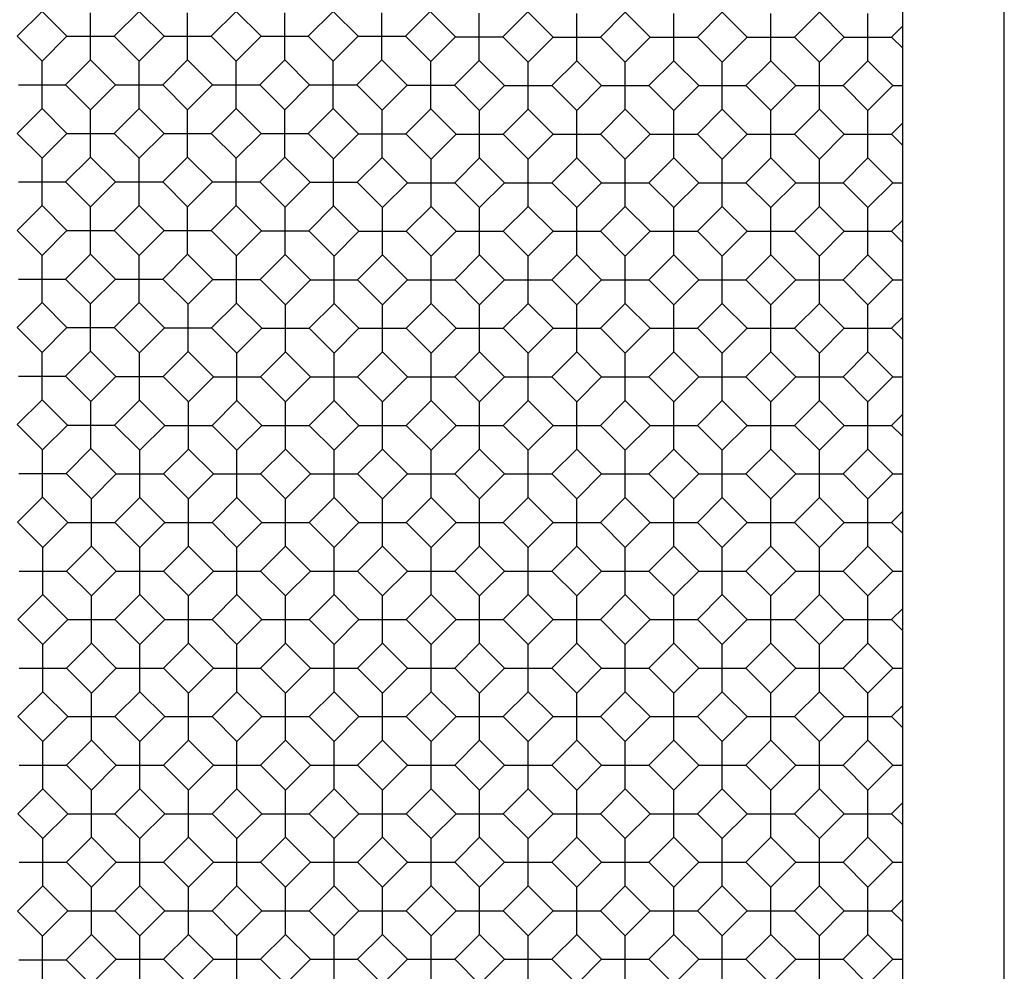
# Model space of a CAD drawing. Header units: inches. Extents: x 0 to 18.3, y 0 to 14.2.
# Tile 11 of 13: x 9.4 to 13, y 7.1 to 10.6. Entities that reach past the tile are written whole.
import ezdxf

# ---------------------------------------------------------------- set-up
doc = ezdxf.new("R2010")
doc.units = ezdxf.units.IN
doc.header["$LTSCALE"] = 1.008333
doc.header["$MEASUREMENT"] = 0
doc.layers.get('0').update_dxf_attribs({"linetype": 'CONTINUOUS'})

msp = doc.modelspace()

# ---------------------------------------------------------------- linework, layer by layer
at = {"color": 7, "linetype": 'Continuous'}
for p, q in [((13.0466, 3.7238), (13.0466, 12.3438)), ((12.6716, 4.0988), (12.6716, 11.9688)), ((9.4928, 10.6382), (9.4008, 10.5462)), ((9.4928, 10.6382), (9.5848, 10.5462)), ((9.6721, 10.4589), (9.6721, 10.6334)), ((9.8513, 10.6382), (9.7593, 10.5462)), ((9.8513, 10.6382), (9.9433, 10.5462)), ((10.0306, 10.4589), (10.0306, 10.6334)), ((10.2098, 10.6382), (10.1178, 10.5462)), ((10.2098, 10.6382), (10.3018, 10.5462)), ((10.3891, 10.4589), (10.3891, 10.6334)), ((10.5683, 10.6382), (10.4763, 10.5462)), ((10.5683, 10.6382), (10.6603, 10.5462)), ((10.7476, 10.4589), (10.7476, 10.6334)), ((10.9268, 10.6382), (10.8348, 10.5462)), ((10.9268, 10.6382), (11.0203, 10.5447)), ((11.1076, 10.4575), (11.1076, 10.632)), ((11.1948, 10.5447), (11.2868, 10.6367)), ((11.2868, 10.6367), (11.3802, 10.5433)), ((11.4675, 10.4561), (11.4675, 10.6306)), ((11.6467, 10.6353), (11.5547, 10.5433)), ((11.6467, 10.6353), (11.7387, 10.5433)), ((11.826, 10.4561), (11.826, 10.6306)), ((12.0052, 10.6353), (11.9132, 10.5433)), ((12.0052, 10.6353), (12.0972, 10.5433)), ((12.1845, 10.4561), (12.1845, 10.6306)), ((12.3637, 10.6353), (12.2717, 10.5433)), ((12.3637, 10.6353), (12.4557, 10.5433)), ((12.543, 10.4561), (12.543, 10.6306)), ((12.6716, 10.5846), (12.6302, 10.5433)), ((9.4008, 10.5462), (9.4928, 10.4542)), ((9.5848, 10.5462), (9.4928, 10.4542)), ((9.5848, 10.5462), (9.7593, 10.5462)), ((9.7593, 10.5462), (9.8513, 10.4542)), ((9.9433, 10.5462), (9.8513, 10.4542)), ((9.9433, 10.5462), (10.1178, 10.5462)), ((10.1178, 10.5462), (10.2098, 10.4542)), ((10.3018, 10.5462), (10.2098, 10.4542)), ((10.3018, 10.5462), (10.4763, 10.5462)), ((10.4763, 10.5462), (10.5683, 10.4542)), ((10.6603, 10.5462), (10.5683, 10.4542)), ((10.6603, 10.5462), (10.8348, 10.5462)), ((10.8348, 10.5462), (10.9283, 10.4527)), ((10.9283, 10.4527), (11.0203, 10.5447)), ((11.0203, 10.5447), (11.1948, 10.5447)), ((11.1948, 10.5447), (11.2882, 10.4513)), ((11.2882, 10.4513), (11.3802, 10.5433)), ((11.3802, 10.5433), (11.5547, 10.5433)), ((11.5547, 10.5433), (11.6467, 10.4513)), ((11.6467, 10.4513), (11.7387, 10.5433)), ((11.7387, 10.5433), (11.9132, 10.5433)), ((11.9132, 10.5433), (12.0052, 10.4513)), ((12.0052, 10.4513), (12.0972, 10.5433)), ((12.0972, 10.5433), (12.2717, 10.5433)), ((12.3637, 10.4513), (12.2717, 10.5433)), ((12.3637, 10.4513), (12.4557, 10.5433)), ((12.4557, 10.5433), (12.6302, 10.5433)), ((12.6716, 10.502), (12.6302, 10.5433)), ((9.4928, 10.2797), (9.4928, 10.4542)), ((9.6721, 10.4589), (9.5801, 10.3669)), ((9.6721, 10.4589), (9.7641, 10.3669)), ((9.8513, 10.2797), (9.8513, 10.4542)), ((10.0306, 10.4589), (9.9386, 10.3669)), ((10.0306, 10.4589), (10.1226, 10.3669)), ((10.2098, 10.2797), (10.2098, 10.4542)), ((10.3891, 10.4589), (10.2971, 10.3669)), ((10.3891, 10.4589), (10.4811, 10.3669)), ((10.5683, 10.2797), (10.5683, 10.4542)), ((10.7476, 10.4589), (10.6556, 10.3669)), ((10.7476, 10.4589), (10.8411, 10.3655)), ((10.9283, 10.2782), (10.9283, 10.4527)), ((11.0156, 10.3655), (11.1076, 10.4575)), ((11.1076, 10.4575), (11.201, 10.3641)), ((11.2882, 10.2768), (11.2882, 10.4513)), ((11.4675, 10.4561), (11.3755, 10.3641)), ((11.4675, 10.4561), (11.5595, 10.3641)), ((11.6467, 10.2768), (11.6467, 10.4513)), ((11.826, 10.4561), (11.734, 10.3641)), ((11.826, 10.4561), (11.918, 10.3641)), ((12.0052, 10.2768), (12.0052, 10.4513)), ((12.1845, 10.4561), (12.0925, 10.3641)), ((12.1845, 10.4561), (12.2765, 10.3641)), ((12.3637, 10.2768), (12.3637, 10.4513)), ((12.543, 10.4561), (12.451, 10.3641)), ((12.543, 10.4561), (12.635, 10.3641)), ((9.4056, 10.3669), (9.5801, 10.3669)), ((9.5801, 10.3669), (9.6721, 10.2749)), ((9.7641, 10.3669), (9.6721, 10.2749)), ((9.7641, 10.3669), (9.9386, 10.3669)), ((9.9386, 10.3669), (10.0306, 10.2749)), ((10.1226, 10.3669), (10.0306, 10.2749)), ((10.1226, 10.3669), (10.2971, 10.3669)), ((10.2971, 10.3669), (10.3891, 10.2749)), ((10.4811, 10.3669), (10.3891, 10.2749)), ((10.4811, 10.3669), (10.6556, 10.3669)), ((10.6556, 10.3669), (10.7491, 10.2735)), ((10.7491, 10.2735), (10.8411, 10.3655)), ((10.8411, 10.3655), (11.0156, 10.3655)), ((11.0156, 10.3655), (11.109, 10.2721)), ((11.109, 10.2721), (11.201, 10.3641)), ((11.201, 10.3641), (11.3755, 10.3641)), ((11.3755, 10.3641), (11.4675, 10.2721)), ((11.4675, 10.2721), (11.5595, 10.3641)), ((11.5595, 10.3641), (11.734, 10.3641)), ((11.734, 10.3641), (11.826, 10.2721)), ((11.826, 10.2721), (11.918, 10.3641)), ((11.918, 10.3641), (12.0925, 10.3641)), ((12.1845, 10.2721), (12.0925, 10.3641)), ((12.1845, 10.2721), (12.2765, 10.3641)), ((12.2765, 10.3641), (12.451, 10.3641)), ((12.543, 10.2721), (12.451, 10.3641)), ((12.543, 10.2721), (12.635, 10.3641)), ((12.635, 10.3641), (12.6716, 10.3641)), ((9.4928, 10.2797), (9.4008, 10.1877)), ((9.4928, 10.2797), (9.5848, 10.1877)), ((9.6721, 10.1004), (9.6721, 10.2749)), ((9.8513, 10.2797), (9.7593, 10.1877)), ((9.8513, 10.2797), (9.9433, 10.1877)), ((10.0306, 10.1004), (10.0306, 10.2749)), ((10.2098, 10.2797), (10.1178, 10.1877)), ((10.2098, 10.2797), (10.3018, 10.1877)), ((10.3891, 10.1004), (10.3891, 10.2749)), ((10.5683, 10.2797), (10.4763, 10.1877)), ((10.5683, 10.2797), (10.6618, 10.1862)), ((10.7491, 10.099), (10.7491, 10.2735)), ((10.8363, 10.1862), (10.9283, 10.2782)), ((10.9283, 10.2782), (11.0217, 10.1848)), ((11.109, 10.0976), (11.109, 10.2721)), ((11.2882, 10.2768), (11.1962, 10.1848)), ((11.2882, 10.2768), (11.3802, 10.1848)), ((11.4675, 10.0976), (11.4675, 10.2721)), ((11.6467, 10.2768), (11.5547, 10.1848)), ((11.6467, 10.2768), (11.7387, 10.1848)), ((11.826, 10.0976), (11.826, 10.2721)), ((12.0052, 10.2768), (11.9132, 10.1848)), ((12.0052, 10.2768), (12.0972, 10.1848)), ((12.1845, 10.0976), (12.1845, 10.2721)), ((12.3637, 10.2768), (12.2717, 10.1848)), ((12.3637, 10.2768), (12.4557, 10.1848)), ((12.543, 10.0976), (12.543, 10.2721)), ((12.6716, 10.2261), (12.6302, 10.1848)), ((9.4008, 10.1877), (9.4928, 10.0957)), ((9.5848, 10.1877), (9.4928, 10.0957)), ((9.5848, 10.1877), (9.7593, 10.1877)), ((9.7593, 10.1877), (9.8513, 10.0957)), ((9.9433, 10.1877), (9.8513, 10.0957)), ((9.9433, 10.1877), (10.1178, 10.1877)), ((10.1178, 10.1877), (10.2098, 10.0957)), ((10.3018, 10.1877), (10.2098, 10.0957)), ((10.3018, 10.1877), (10.4763, 10.1877)), ((10.4763, 10.1877), (10.5698, 10.0942)), ((10.5698, 10.0942), (10.6618, 10.1862)), ((10.6618, 10.1862), (10.8363, 10.1862)), ((10.8363, 10.1862), (10.9297, 10.0928)), ((10.9297, 10.0928), (11.0217, 10.1848)), ((11.0217, 10.1848), (11.1962, 10.1848)), ((11.1962, 10.1848), (11.2882, 10.0928)), ((11.2882, 10.0928), (11.3802, 10.1848)), ((11.3802, 10.1848), (11.5547, 10.1848)), ((11.5547, 10.1848), (11.6467, 10.0928)), ((11.6467, 10.0928), (11.7387, 10.1848)), ((11.7387, 10.1848), (11.9132, 10.1848)), ((11.9132, 10.1848), (12.0052, 10.0928)), ((12.0052, 10.0928), (12.0972, 10.1848)), ((12.0972, 10.1848), (12.2717, 10.1848)), ((12.3637, 10.0928), (12.2717, 10.1848)), ((12.3637, 10.0928), (12.4557, 10.1848)), ((12.4557, 10.1848), (12.6302, 10.1848)), ((12.6716, 10.1435), (12.6302, 10.1848)), ((9.4928, 9.9212), (9.4928, 10.0957)), ((9.6721, 10.1004), (9.5801, 10.0084)), ((9.6721, 10.1004), (9.7641, 10.0084)), ((9.8513, 9.9212), (9.8513, 10.0957)), ((10.0306, 10.1004), (9.9386, 10.0084)), ((10.0306, 10.1004), (10.1226, 10.0084)), ((10.2098, 9.9212), (10.2098, 10.0957)), ((10.3891, 10.1004), (10.2971, 10.0084)), ((10.3891, 10.1004), (10.4826, 10.007)), ((10.5698, 9.9197), (10.5698, 10.0942)), ((10.6571, 10.007), (10.7491, 10.099)), ((10.7491, 10.099), (10.8425, 10.0055)), ((10.9297, 9.9183), (10.9297, 10.0928)), ((11.109, 10.0976), (11.017, 10.0055)), ((11.109, 10.0976), (11.201, 10.0055)), ((11.2882, 9.9183), (11.2882, 10.0928)), ((11.4675, 10.0976), (11.3755, 10.0055)), ((11.4675, 10.0976), (11.5595, 10.0055)), ((11.6467, 9.9183), (11.6467, 10.0928)), ((11.826, 10.0976), (11.734, 10.0055)), ((11.826, 10.0976), (11.918, 10.0055)), ((12.0052, 9.9183), (12.0052, 10.0928)), ((12.1845, 10.0976), (12.0925, 10.0055)), ((12.1845, 10.0976), (12.2765, 10.0055)), ((12.3637, 9.9183), (12.3637, 10.0928)), ((12.543, 10.0976), (12.451, 10.0055)), ((12.543, 10.0976), (12.635, 10.0055)), ((9.4056, 10.0084), (9.5801, 10.0084)), ((9.5801, 10.0084), (9.6721, 9.9164)), ((9.7641, 10.0084), (9.6721, 9.9164)), ((9.7641, 10.0084), (9.9386, 10.0084)), ((9.9386, 10.0084), (10.0306, 9.9164)), ((10.1226, 10.0084), (10.0306, 9.9164)), ((10.1226, 10.0084), (10.2971, 10.0084)), ((10.2971, 10.0084), (10.3906, 9.915)), ((10.3906, 9.915), (10.4826, 10.007)), ((10.4826, 10.007), (10.6571, 10.007)), ((10.6571, 10.007), (10.7505, 9.9135)), ((10.7505, 9.9135), (10.8425, 10.0055)), ((10.8425, 10.0055), (11.017, 10.0055)), ((11.017, 10.0055), (11.109, 9.9135)), ((11.109, 9.9135), (11.201, 10.0055)), ((11.201, 10.0055), (11.3755, 10.0055)), ((11.3755, 10.0055), (11.4675, 9.9135)), ((11.4675, 9.9135), (11.5595, 10.0055)), ((11.5595, 10.0055), (11.734, 10.0055)), ((11.734, 10.0055), (11.826, 9.9135)), ((11.826, 9.9135), (11.918, 10.0055)), ((11.918, 10.0055), (12.0925, 10.0055)), ((12.1845, 9.9135), (12.0925, 10.0055)), ((12.1845, 9.9135), (12.2765, 10.0055)), ((12.2765, 10.0055), (12.451, 10.0055)), ((12.543, 9.9135), (12.451, 10.0055)), ((12.543, 9.9135), (12.635, 10.0055)), ((12.635, 10.0055), (12.6716, 10.0055)), ((9.4928, 9.9212), (9.4008, 9.8292)), ((9.4928, 9.9212), (9.5848, 9.8292)), ((9.6721, 9.7419), (9.6721, 9.9164)), ((9.8513, 9.9212), (9.7593, 9.8292)), ((9.8513, 9.9212), (9.9433, 9.8292)), ((10.0306, 9.7419), (10.0306, 9.9164)), ((10.2098, 9.9212), (10.1178, 9.8292)), ((10.2098, 9.9212), (10.3033, 9.8277)), ((10.3906, 9.7405), (10.3906, 9.915)), ((10.4778, 9.8277), (10.5698, 9.9197)), ((10.5698, 9.9197), (10.6632, 9.8263)), ((10.7505, 9.739), (10.7505, 9.9135)), ((10.9297, 9.9183), (10.8377, 9.8263)), ((10.9297, 9.9183), (11.0217, 9.8263)), ((11.109, 9.739), (11.109, 9.9135)), ((11.2882, 9.9183), (11.1962, 9.8263)), ((11.2882, 9.9183), (11.3802, 9.8263)), ((11.4675, 9.739), (11.4675, 9.9135)), ((11.6467, 9.9183), (11.5547, 9.8263)), ((11.6467, 9.9183), (11.7387, 9.8263)), ((11.826, 9.739), (11.826, 9.9135)), ((12.0052, 9.9183), (11.9132, 9.8263)), ((12.0052, 9.9183), (12.0972, 9.8263)), ((12.1845, 9.739), (12.1845, 9.9135)), ((12.3637, 9.9183), (12.2717, 9.8263)), ((12.3637, 9.9183), (12.4557, 9.8263)), ((12.543, 9.739), (12.543, 9.9135)), ((12.6716, 9.8676), (12.6302, 9.8263)), ((9.4008, 9.8292), (9.4928, 9.7372)), ((9.5848, 9.8292), (9.4928, 9.7372)), ((9.5848, 9.8292), (9.7593, 9.8292)), ((9.7593, 9.8292), (9.8513, 9.7372)), ((9.9433, 9.8292), (9.8513, 9.7372)), ((9.9433, 9.8292), (10.1178, 9.8292)), ((10.1178, 9.8292), (10.2113, 9.7357)), ((10.2113, 9.7357), (10.3033, 9.8277)), ((10.3033, 9.8277), (10.4778, 9.8277)), ((10.4778, 9.8277), (10.5712, 9.7343)), ((10.5712, 9.7343), (10.6632, 9.8263)), ((10.6632, 9.8263), (10.8377, 9.8263)), ((10.8377, 9.8263), (10.9297, 9.7343)), ((10.9297, 9.7343), (11.0217, 9.8263)), ((11.0217, 9.8263), (11.1962, 9.8263)), ((11.1962, 9.8263), (11.2882, 9.7343)), ((11.2882, 9.7343), (11.3802, 9.8263)), ((11.3802, 9.8263), (11.5547, 9.8263)), ((11.5547, 9.8263), (11.6467, 9.7343)), ((11.6467, 9.7343), (11.7387, 9.8263)), ((11.7387, 9.8263), (11.9132, 9.8263)), ((11.9132, 9.8263), (12.0052, 9.7343)), ((12.0052, 9.7343), (12.0972, 9.8263)), ((12.0972, 9.8263), (12.2717, 9.8263)), ((12.3637, 9.7343), (12.2717, 9.8263)), ((12.3637, 9.7343), (12.4557, 9.8263)), ((12.4557, 9.8263), (12.6302, 9.8263)), ((12.6716, 9.785), (12.6302, 9.8263)), ((9.4928, 9.5627), (9.4928, 9.7372)), ((9.6721, 9.7419), (9.5801, 9.6499)), ((9.6721, 9.7419), (9.7641, 9.6499)), ((9.8513, 9.5627), (9.8513, 9.7372)), ((10.0306, 9.7419), (9.9386, 9.6499)), ((10.0306, 9.7419), (10.1241, 9.6485)), ((10.2113, 9.5612), (10.2113, 9.7357)), ((10.2986, 9.6485), (10.3906, 9.7405)), ((10.3906, 9.7405), (10.484, 9.647)), ((10.5712, 9.5598), (10.5712, 9.7343)), ((10.7505, 9.739), (10.6585, 9.647)), ((10.7505, 9.739), (10.8425, 9.647)), ((10.9297, 9.5598), (10.9297, 9.7343)), ((11.109, 9.739), (11.017, 9.647)), ((11.109, 9.739), (11.201, 9.647)), ((11.2882, 9.5598), (11.2882, 9.7343)), ((11.4675, 9.739), (11.3755, 9.647)), ((11.4675, 9.739), (11.5595, 9.647)), ((11.6467, 9.5598), (11.6467, 9.7343)), ((11.826, 9.739), (11.734, 9.647)), ((11.826, 9.739), (11.918, 9.647)), ((12.0052, 9.5598), (12.0052, 9.7343)), ((12.1845, 9.739), (12.0925, 9.647)), ((12.1845, 9.739), (12.2765, 9.647)), ((12.3637, 9.5598), (12.3637, 9.7343)), ((12.543, 9.739), (12.451, 9.647)), ((12.543, 9.739), (12.635, 9.647)), ((9.4056, 9.6499), (9.5801, 9.6499)), ((9.5801, 9.6499), (9.6721, 9.5579)), ((9.7641, 9.6499), (9.6721, 9.5579)), ((9.7641, 9.6499), (9.9386, 9.6499)), ((9.9386, 9.6499), (10.0321, 9.5565)), ((10.0321, 9.5565), (10.1241, 9.6485)), ((10.1241, 9.6485), (10.2986, 9.6485)), ((10.2986, 9.6485), (10.392, 9.555)), ((10.392, 9.555), (10.484, 9.647)), ((10.484, 9.647), (10.6585, 9.647)), ((10.6585, 9.647), (10.7505, 9.555)), ((10.7505, 9.555), (10.8425, 9.647)), ((10.8425, 9.647), (11.017, 9.647)), ((11.017, 9.647), (11.109, 9.555)), ((11.109, 9.555), (11.201, 9.647)), ((11.201, 9.647), (11.3755, 9.647)), ((11.3755, 9.647), (11.4675, 9.555)), ((11.4675, 9.555), (11.5595, 9.647)), ((11.5595, 9.647), (11.734, 9.647)), ((11.734, 9.647), (11.826, 9.555)), ((11.826, 9.555), (11.918, 9.647)), ((11.918, 9.647), (12.0925, 9.647)), ((12.1845, 9.555), (12.0925, 9.647)), ((12.1845, 9.555), (12.2765, 9.647)), ((12.2765, 9.647), (12.451, 9.647)), ((12.543, 9.555), (12.451, 9.647)), ((12.543, 9.555), (12.635, 9.647)), ((12.635, 9.647), (12.6716, 9.647)), ((9.4928, 9.5627), (9.4008, 9.4707)), ((9.4928, 9.5627), (9.5848, 9.4707)), ((9.6721, 9.3834), (9.6721, 9.5579)), ((9.8513, 9.5627), (9.7593, 9.4707)), ((9.8513, 9.5627), (9.9448, 9.4692)), ((10.0321, 9.382), (10.0321, 9.5565)), ((10.1193, 9.4692), (10.2113, 9.5612)), ((10.2113, 9.5612), (10.3047, 9.4678)), ((10.392, 9.3805), (10.392, 9.555)), ((10.5712, 9.5598), (10.4792, 9.4678)), ((10.5712, 9.5598), (10.6632, 9.4678)), ((10.7505, 9.3805), (10.7505, 9.555)), ((10.9297, 9.5598), (10.8377, 9.4678)), ((10.9297, 9.5598), (11.0217, 9.4678)), ((11.109, 9.3805), (11.109, 9.555)), ((11.2882, 9.5598), (11.1962, 9.4678)), ((11.2882, 9.5598), (11.3802, 9.4678)), ((11.4675, 9.3805), (11.4675, 9.555)), ((11.6467, 9.5598), (11.5547, 9.4678)), ((11.6467, 9.5598), (11.7387, 9.4678)), ((11.826, 9.3805), (11.826, 9.555)), ((12.0052, 9.5598), (11.9132, 9.4678)), ((12.0052, 9.5598), (12.0972, 9.4678)), ((12.1845, 9.3805), (12.1845, 9.555)), ((12.3637, 9.5598), (12.2717, 9.4678)), ((12.3637, 9.5598), (12.4557, 9.4678)), ((12.543, 9.3805), (12.543, 9.555)), ((12.6716, 9.5091), (12.6302, 9.4678)), ((9.4008, 9.4707), (9.4928, 9.3787)), ((9.5848, 9.4707), (9.4928, 9.3787)), ((9.5848, 9.4707), (9.7593, 9.4707)), ((9.7593, 9.4707), (9.8528, 9.3772)), ((9.8528, 9.3772), (9.9448, 9.4692)), ((9.9448, 9.4692), (10.1193, 9.4692)), ((10.1193, 9.4692), (10.2127, 9.3758)), ((10.2127, 9.3758), (10.3047, 9.4678)), ((10.3047, 9.4678), (10.4792, 9.4678)), ((10.4792, 9.4678), (10.5712, 9.3758)), ((10.5712, 9.3758), (10.6632, 9.4678)), ((10.6632, 9.4678), (10.8377, 9.4678)), ((10.8377, 9.4678), (10.9297, 9.3758)), ((10.9297, 9.3758), (11.0217, 9.4678)), ((11.0217, 9.4678), (11.1962, 9.4678)), ((11.1962, 9.4678), (11.2882, 9.3758)), ((11.2882, 9.3758), (11.3802, 9.4678)), ((11.3802, 9.4678), (11.5547, 9.4678)), ((11.5547, 9.4678), (11.6467, 9.3758)), ((11.6467, 9.3758), (11.7387, 9.4678)), ((11.7387, 9.4678), (11.9132, 9.4678)), ((11.9132, 9.4678), (12.0052, 9.3758)), ((12.0052, 9.3758), (12.0972, 9.4678)), ((12.0972, 9.4678), (12.2717, 9.4678)), ((12.3637, 9.3758), (12.2717, 9.4678)), ((12.3637, 9.3758), (12.4557, 9.4678)), ((12.4557, 9.4678), (12.6302, 9.4678)), ((12.6716, 9.4265), (12.6302, 9.4678)), ((9.6721, 9.3834), (9.5801, 9.2914)), ((9.6721, 9.3834), (9.7656, 9.29)), ((9.9401, 9.29), (10.0321, 9.382)), ((10.0321, 9.382), (10.1255, 9.2885)), ((9.4928, 9.2042), (9.4928, 9.3787)), ((9.8528, 9.2027), (9.8528, 9.3772)), ((10.2127, 9.2013), (10.2127, 9.3758)), ((10.392, 9.3805), (10.3, 9.2885)), ((10.392, 9.3805), (10.484, 9.2885)), ((10.5712, 9.2013), (10.5712, 9.3758)), ((10.7505, 9.3805), (10.6585, 9.2885)), ((10.7505, 9.3805), (10.8425, 9.2885)), ((10.9297, 9.2013), (10.9297, 9.3758)), ((11.109, 9.3805), (11.017, 9.2885)), ((11.109, 9.3805), (11.201, 9.2885)), ((11.2882, 9.2013), (11.2882, 9.3758)), ((11.4675, 9.3805), (11.3755, 9.2885)), ((11.4675, 9.3805), (11.5595, 9.2885)), ((11.6467, 9.2013), (11.6467, 9.3758)), ((11.826, 9.3805), (11.734, 9.2885)), ((11.826, 9.3805), (11.918, 9.2885)), ((12.0052, 9.2013), (12.0052, 9.3758)), ((12.1845, 9.3805), (12.0925, 9.2885)), ((12.1845, 9.3805), (12.2765, 9.2885)), ((12.3637, 9.2013), (12.3637, 9.3758)), ((12.543, 9.3805), (12.451, 9.2885)), ((12.543, 9.3805), (12.635, 9.2885)), ((9.4056, 9.2914), (9.5801, 9.2914)), ((9.5801, 9.2914), (9.6736, 9.198)), ((9.6736, 9.198), (9.7656, 9.29)), ((9.7656, 9.29), (9.9401, 9.29)), ((9.9401, 9.29), (10.0335, 9.1965)), ((10.0335, 9.1965), (10.1255, 9.2885)), ((10.1255, 9.2885), (10.3, 9.2885)), ((10.3, 9.2885), (10.392, 9.1965)), ((10.392, 9.1965), (10.484, 9.2885)), ((10.484, 9.2885), (10.6585, 9.2885)), ((10.6585, 9.2885), (10.7505, 9.1965)), ((10.7505, 9.1965), (10.8425, 9.2885)), ((10.8425, 9.2885), (11.017, 9.2885)), ((11.017, 9.2885), (11.109, 9.1965)), ((11.109, 9.1965), (11.201, 9.2885)), ((11.201, 9.2885), (11.3755, 9.2885)), ((11.3755, 9.2885), (11.4675, 9.1965)), ((11.4675, 9.1965), (11.5595, 9.2885)), ((11.5595, 9.2885), (11.734, 9.2885)), ((11.734, 9.2885), (11.826, 9.1965)), ((11.826, 9.1965), (11.918, 9.2885)), ((11.918, 9.2885), (12.0925, 9.2885)), ((12.1845, 9.1965), (12.0925, 9.2885)), ((12.1845, 9.1965), (12.2765, 9.2885)), ((12.2765, 9.2885), (12.451, 9.2885)), ((12.543, 9.1965), (12.451, 9.2885)), ((12.543, 9.1965), (12.635, 9.2885)), ((12.635, 9.2885), (12.6716, 9.2885)), ((9.4928, 9.2042), (9.4008, 9.1122)), ((9.4928, 9.2042), (9.5863, 9.1107)), ((9.7608, 9.1107), (9.8528, 9.2027)), ((9.8528, 9.2027), (9.9462, 9.1093)), ((10.2127, 9.2013), (10.1207, 9.1093)), ((10.2127, 9.2013), (10.3047, 9.1093)), ((10.5712, 9.2013), (10.4792, 9.1093)), ((10.5712, 9.2013), (10.6632, 9.1093)), ((10.9297, 9.2013), (10.8377, 9.1093)), ((10.9297, 9.2013), (11.0217, 9.1093)), ((11.2882, 9.2013), (11.1962, 9.1093)), ((11.2882, 9.2013), (11.3802, 9.1093)), ((11.6467, 9.2013), (11.5547, 9.1093)), ((11.6467, 9.2013), (11.7387, 9.1093)), ((12.0052, 9.2013), (11.9132, 9.1093)), ((12.0052, 9.2013), (12.0972, 9.1093)), ((12.3637, 9.2013), (12.2717, 9.1093)), ((12.3637, 9.2013), (12.4557, 9.1093)), ((9.6736, 9.0235), (9.6736, 9.198)), ((10.0335, 9.022), (10.0335, 9.1965)), ((10.392, 9.022), (10.392, 9.1965)), ((10.7505, 9.022), (10.7505, 9.1965)), ((11.109, 9.022), (11.109, 9.1965)), ((11.4675, 9.022), (11.4675, 9.1965)), ((11.826, 9.022), (11.826, 9.1965)), ((12.1845, 9.022), (12.1845, 9.1965)), ((12.543, 9.022), (12.543, 9.1965)), ((12.6716, 9.1506), (12.6302, 9.1093)), ((9.4008, 9.1122), (9.4943, 9.0187)), ((9.4943, 9.0187), (9.5863, 9.1107)), ((9.5863, 9.1107), (9.7608, 9.1107)), ((9.7608, 9.1107), (9.8542, 9.0173)), ((9.8542, 9.0173), (9.9462, 9.1093)), ((9.9462, 9.1093), (10.1207, 9.1093)), ((10.1207, 9.1093), (10.2127, 9.0173)), ((10.2127, 9.0173), (10.3047, 9.1093)), ((10.3047, 9.1093), (10.4792, 9.1093)), ((10.5712, 9.0173), (10.4792, 9.1093)), ((10.5712, 9.0173), (10.6632, 9.1093)), ((10.6632, 9.1093), (10.8377, 9.1093)), ((10.8377, 9.1093), (10.9297, 9.0173)), ((10.9297, 9.0173), (11.0217, 9.1093)), ((11.0217, 9.1093), (11.1962, 9.1093)), ((11.1962, 9.1093), (11.2882, 9.0173)), ((11.2882, 9.0173), (11.3802, 9.1093)), ((11.3802, 9.1093), (11.5547, 9.1093)), ((11.5547, 9.1093), (11.6467, 9.0173)), ((11.6467, 9.0173), (11.7387, 9.1093)), ((11.7387, 9.1093), (11.9132, 9.1093)), ((11.9132, 9.1093), (12.0052, 9.0173)), ((12.0052, 9.0173), (12.0972, 9.1093)), ((12.0972, 9.1093), (12.2717, 9.1093)), ((12.3637, 9.0173), (12.2717, 9.1093)), ((12.3637, 9.0173), (12.4557, 9.1093)), ((12.4557, 9.1093), (12.6302, 9.1093)), ((12.6716, 9.068), (12.6302, 9.1093)), ((9.4943, 8.8442), (9.4943, 9.0187)), ((9.5816, 8.9315), (9.6736, 9.0235)), ((9.6736, 9.0235), (9.767, 8.93)), ((10.0335, 9.022), (9.9415, 8.93)), ((10.0335, 9.022), (10.1255, 8.93)), ((10.392, 9.022), (10.3, 8.93)), ((10.392, 9.022), (10.484, 8.93)), ((10.7505, 9.022), (10.6585, 8.93)), ((10.7505, 9.022), (10.8425, 8.93)), ((11.109, 9.022), (11.017, 8.93)), ((11.109, 9.022), (11.201, 8.93)), ((11.4675, 9.022), (11.3755, 8.93)), ((11.4675, 9.022), (11.5595, 8.93)), ((11.826, 9.022), (11.734, 8.93)), ((11.826, 9.022), (11.918, 8.93)), ((12.1845, 9.022), (12.0925, 8.93)), ((12.1845, 9.022), (12.2765, 8.93)), ((12.543, 9.022), (12.451, 8.93)), ((12.543, 9.022), (12.635, 8.93)), ((9.8542, 8.8428), (9.8542, 9.0173)), ((10.2127, 8.8428), (10.2127, 9.0173)), ((10.5712, 8.8428), (10.5712, 9.0173)), ((10.9297, 8.8428), (10.9297, 9.0173)), ((11.2882, 8.8428), (11.2882, 9.0173)), ((11.6467, 8.8428), (11.6467, 9.0173)), ((12.0052, 8.8428), (12.0052, 9.0173)), ((12.3637, 8.8428), (12.3637, 9.0173)), ((9.4071, 8.9315), (9.5816, 8.9315)), ((9.5816, 8.9315), (9.675, 8.838)), ((9.675, 8.838), (9.767, 8.93)), ((9.767, 8.93), (9.9415, 8.93)), ((9.9415, 8.93), (10.0335, 8.838)), ((10.0335, 8.838), (10.1255, 8.93)), ((10.1255, 8.93), (10.3, 8.93)), ((10.392, 8.838), (10.3, 8.93)), ((10.392, 8.838), (10.484, 8.93)), ((10.484, 8.93), (10.6585, 8.93)), ((10.7505, 8.838), (10.6585, 8.93)), ((10.7505, 8.838), (10.8425, 8.93)), ((10.8425, 8.93), (11.017, 8.93)), ((11.017, 8.93), (11.109, 8.838)), ((11.109, 8.838), (11.201, 8.93)), ((11.201, 8.93), (11.3755, 8.93)), ((11.3755, 8.93), (11.4675, 8.838)), ((11.4675, 8.838), (11.5595, 8.93)), ((11.5595, 8.93), (11.734, 8.93)), ((11.734, 8.93), (11.826, 8.838)), ((11.826, 8.838), (11.918, 8.93)), ((11.918, 8.93), (12.0925, 8.93)), ((12.1845, 8.838), (12.0925, 8.93)), ((12.1845, 8.838), (12.2765, 8.93)), ((12.2765, 8.93), (12.451, 8.93)), ((12.543, 8.838), (12.451, 8.93)), ((12.543, 8.838), (12.635, 8.93)), ((12.635, 8.93), (12.6716, 8.93)), ((9.4023, 8.7522), (9.4943, 8.8442)), ((9.4943, 8.8442), (9.5877, 8.7508)), ((9.675, 8.6635), (9.675, 8.838)), ((9.8542, 8.8428), (9.7622, 8.7508)), ((9.8542, 8.8428), (9.9462, 8.7508)), ((10.0335, 8.6635), (10.0335, 8.838)), ((10.2127, 8.8428), (10.1207, 8.7508)), ((10.2127, 8.8428), (10.3047, 8.7508)), ((10.392, 8.6635), (10.392, 8.838)), ((10.5712, 8.8428), (10.4792, 8.7508)), ((10.5712, 8.8428), (10.6632, 8.7508)), ((10.7505, 8.6635), (10.7505, 8.838)), ((10.9297, 8.8428), (10.8377, 8.7508)), ((10.9297, 8.8428), (11.0217, 8.7508)), ((11.109, 8.6635), (11.109, 8.838)), ((11.2882, 8.8428), (11.1962, 8.7508)), ((11.2882, 8.8428), (11.3802, 8.7508)), ((11.4675, 8.6635), (11.4675, 8.838)), ((11.6467, 8.8428), (11.5547, 8.7508)), ((11.6467, 8.8428), (11.7387, 8.7508)), ((11.826, 8.6635), (11.826, 8.838)), ((12.0052, 8.8428), (11.9132, 8.7508)), ((12.0052, 8.8428), (12.0972, 8.7508)), ((12.1845, 8.6635), (12.1845, 8.838)), ((12.3637, 8.8428), (12.2717, 8.7508)), ((12.3637, 8.8428), (12.4557, 8.7508)), ((12.543, 8.6635), (12.543, 8.838)), ((12.6716, 8.7921), (12.6302, 8.7508)), ((9.4023, 8.7522), (9.4957, 8.6588)), ((9.4957, 8.6588), (9.5877, 8.7508)), ((9.5877, 8.7508), (9.7622, 8.7508)), ((9.7622, 8.7508), (9.8542, 8.6588)), ((9.8542, 8.6588), (9.9462, 8.7508)), ((9.9462, 8.7508), (10.1207, 8.7508)), ((10.1207, 8.7508), (10.2127, 8.6588)), ((10.2127, 8.6588), (10.3047, 8.7508)), ((10.3047, 8.7508), (10.4792, 8.7508)), ((10.5712, 8.6588), (10.4792, 8.7508)), ((10.5712, 8.6588), (10.6632, 8.7508)), ((10.6632, 8.7508), (10.8377, 8.7508)), ((10.9297, 8.6588), (10.8377, 8.7508)), ((10.9297, 8.6588), (11.0217, 8.7508)), ((11.0217, 8.7508), (11.1962, 8.7508)), ((11.1962, 8.7508), (11.2882, 8.6588)), ((11.2882, 8.6588), (11.3802, 8.7508)), ((11.3802, 8.7508), (11.5547, 8.7508)), ((11.5547, 8.7508), (11.6467, 8.6588)), ((11.6467, 8.6588), (11.7387, 8.7508)), ((11.7387, 8.7508), (11.9132, 8.7508)), ((11.9132, 8.7508), (12.0052, 8.6588)), ((12.0052, 8.6588), (12.0972, 8.7508)), ((12.0972, 8.7508), (12.2717, 8.7508)), ((12.3637, 8.6588), (12.2717, 8.7508)), ((12.3637, 8.6588), (12.4557, 8.7508)), ((12.4557, 8.7508), (12.6302, 8.7508)), ((12.6716, 8.7095), (12.6302, 8.7508)), ((9.4957, 8.4843), (9.4957, 8.6588)), ((9.675, 8.6635), (9.583, 8.5715)), ((9.675, 8.6635), (9.767, 8.5715)), ((9.8542, 8.4843), (9.8542, 8.6588)), ((10.0335, 8.6635), (9.9415, 8.5715)), ((10.0335, 8.6635), (10.1255, 8.5715)), ((10.2127, 8.4843), (10.2127, 8.6588)), ((10.392, 8.6635), (10.3, 8.5715)), ((10.392, 8.6635), (10.484, 8.5715)), ((10.5712, 8.4843), (10.5712, 8.6588)), ((10.7505, 8.6635), (10.6585, 8.5715)), ((10.7505, 8.6635), (10.8425, 8.5715)), ((10.9297, 8.4843), (10.9297, 8.6588)), ((11.109, 8.6635), (11.017, 8.5715)), ((11.109, 8.6635), (11.201, 8.5715)), ((11.2882, 8.4843), (11.2882, 8.6588)), ((11.4675, 8.6635), (11.3755, 8.5715)), ((11.4675, 8.6635), (11.5595, 8.5715)), ((11.6467, 8.4843), (11.6467, 8.6588)), ((11.826, 8.6635), (11.734, 8.5715)), ((11.826, 8.6635), (11.918, 8.5715)), ((12.0052, 8.4843), (12.0052, 8.6588)), ((12.1845, 8.6635), (12.0925, 8.5715)), ((12.1845, 8.6635), (12.2765, 8.5715)), ((12.3637, 8.4843), (12.3637, 8.6588)), ((12.543, 8.6635), (12.451, 8.5715)), ((12.543, 8.6635), (12.635, 8.5715)), ((9.4085, 8.5715), (9.583, 8.5715)), ((9.583, 8.5715), (9.675, 8.4795)), ((9.675, 8.4795), (9.767, 8.5715)), ((9.767, 8.5715), (9.9415, 8.5715)), ((9.9415, 8.5715), (10.0335, 8.4795)), ((10.0335, 8.4795), (10.1255, 8.5715)), ((10.1255, 8.5715), (10.3, 8.5715)), ((10.392, 8.4795), (10.3, 8.5715)), ((10.392, 8.4795), (10.484, 8.5715)), ((10.484, 8.5715), (10.6585, 8.5715)), ((10.7505, 8.4795), (10.6585, 8.5715)), ((10.7505, 8.4795), (10.8425, 8.5715)), ((10.8425, 8.5715), (11.017, 8.5715)), ((11.109, 8.4795), (11.017, 8.5715)), ((11.109, 8.4795), (11.201, 8.5715)), ((11.201, 8.5715), (11.3755, 8.5715)), ((11.3755, 8.5715), (11.4675, 8.4795)), ((11.4675, 8.4795), (11.5595, 8.5715)), ((11.5595, 8.5715), (11.734, 8.5715)), ((11.734, 8.5715), (11.826, 8.4795)), ((11.826, 8.4795), (11.918, 8.5715)), ((11.918, 8.5715), (12.0925, 8.5715)), ((12.1845, 8.4795), (12.0925, 8.5715)), ((12.1845, 8.4795), (12.2765, 8.5715)), ((12.2765, 8.5715), (12.451, 8.5715)), ((12.543, 8.4795), (12.451, 8.5715)), ((12.543, 8.4795), (12.635, 8.5715)), ((12.635, 8.5715), (12.6716, 8.5715)), ((9.4957, 8.4843), (9.4037, 8.3923)), ((9.4957, 8.4843), (9.5877, 8.3923)), ((9.675, 8.305), (9.675, 8.4795)), ((9.8542, 8.4843), (9.7622, 8.3923)), ((9.8542, 8.4843), (9.9462, 8.3923)), ((10.0335, 8.305), (10.0335, 8.4795)), ((10.2127, 8.4843), (10.1207, 8.3923)), ((10.2127, 8.4843), (10.3047, 8.3923)), ((10.392, 8.305), (10.392, 8.4795)), ((10.5712, 8.4843), (10.4792, 8.3923)), ((10.5712, 8.4843), (10.6632, 8.3923)), ((10.7505, 8.305), (10.7505, 8.4795)), ((10.9297, 8.4843), (10.8377, 8.3923)), ((10.9297, 8.4843), (11.0217, 8.3923)), ((11.109, 8.305), (11.109, 8.4795)), ((11.2882, 8.4843), (11.1962, 8.3923)), ((11.2882, 8.4843), (11.3802, 8.3923)), ((11.4675, 8.305), (11.4675, 8.4795)), ((11.6467, 8.4843), (11.5547, 8.3923)), ((11.6467, 8.4843), (11.7387, 8.3923)), ((11.826, 8.305), (11.826, 8.4795)), ((12.0052, 8.4843), (11.9132, 8.3923)), ((12.0052, 8.4843), (12.0972, 8.3923)), ((12.1845, 8.305), (12.1845, 8.4795)), ((12.3637, 8.4843), (12.2717, 8.3923)), ((12.3637, 8.4843), (12.4557, 8.3923)), ((12.543, 8.305), (12.543, 8.4795)), ((12.6716, 8.4336), (12.6302, 8.3923)), ((9.4037, 8.3923), (9.4957, 8.3003)), ((9.4957, 8.3003), (9.5877, 8.3923)), ((9.5877, 8.3923), (9.7622, 8.3923)), ((9.7622, 8.3923), (9.8542, 8.3003)), ((9.8542, 8.3003), (9.9462, 8.3923)), ((9.9462, 8.3923), (10.1207, 8.3923)), ((10.1207, 8.3923), (10.2127, 8.3003)), ((10.2127, 8.3003), (10.3047, 8.3923)), ((10.3047, 8.3923), (10.4792, 8.3923)), ((10.5712, 8.3003), (10.4792, 8.3923)), ((10.5712, 8.3003), (10.6632, 8.3923)), ((10.6632, 8.3923), (10.8377, 8.3923)), ((10.9297, 8.3003), (10.8377, 8.3923)), ((10.9297, 8.3003), (11.0217, 8.3923)), ((11.0217, 8.3923), (11.1962, 8.3923)), ((11.2882, 8.3003), (11.1962, 8.3923)), ((11.2882, 8.3003), (11.3802, 8.3923)), ((11.3802, 8.3923), (11.5547, 8.3923)), ((11.5547, 8.3923), (11.6467, 8.3003)), ((11.6467, 8.3003), (11.7387, 8.3923)), ((11.7387, 8.3923), (11.9132, 8.3923)), ((11.9132, 8.3923), (12.0052, 8.3003)), ((12.0052, 8.3003), (12.0972, 8.3923)), ((12.0972, 8.3923), (12.2717, 8.3923)), ((12.3637, 8.3003), (12.2717, 8.3923)), ((12.3637, 8.3003), (12.4557, 8.3923)), ((12.4557, 8.3923), (12.6302, 8.3923)), ((12.6716, 8.351), (12.6302, 8.3923)), ((9.4957, 8.1258), (9.4957, 8.3003)), ((9.675, 8.305), (9.583, 8.213)), ((9.675, 8.305), (9.767, 8.213)), ((9.8542, 8.1258), (9.8542, 8.3003)), ((10.0335, 8.305), (9.9415, 8.213)), ((10.0335, 8.305), (10.1255, 8.213)), ((10.2127, 8.1258), (10.2127, 8.3003)), ((10.392, 8.305), (10.3, 8.213)), ((10.392, 8.305), (10.484, 8.213)), ((10.5712, 8.1258), (10.5712, 8.3003)), ((10.7505, 8.305), (10.6585, 8.213)), ((10.7505, 8.305), (10.8425, 8.213)), ((10.9297, 8.1258), (10.9297, 8.3003)), ((11.109, 8.305), (11.017, 8.213)), ((11.109, 8.305), (11.201, 8.213)), ((11.2882, 8.1258), (11.2882, 8.3003)), ((11.4675, 8.305), (11.3755, 8.213)), ((11.4675, 8.305), (11.5595, 8.213)), ((11.6467, 8.1258), (11.6467, 8.3003)), ((11.826, 8.305), (11.734, 8.213)), ((11.826, 8.305), (11.918, 8.213)), ((12.0052, 8.1258), (12.0052, 8.3003)), ((12.1845, 8.305), (12.0925, 8.213)), ((12.1845, 8.305), (12.2765, 8.213)), ((12.3637, 8.1258), (12.3637, 8.3003)), ((12.543, 8.305), (12.451, 8.213)), ((12.543, 8.305), (12.635, 8.213)), ((9.4085, 8.213), (9.583, 8.213)), ((9.583, 8.213), (9.675, 8.121)), ((9.675, 8.121), (9.767, 8.213)), ((9.767, 8.213), (9.9415, 8.213)), ((9.9415, 8.213), (10.0335, 8.121)), ((10.0335, 8.121), (10.1255, 8.213)), ((10.1255, 8.213), (10.3, 8.213)), ((10.392, 8.121), (10.3, 8.213)), ((10.392, 8.121), (10.484, 8.213)), ((10.484, 8.213), (10.6585, 8.213)), ((10.7505, 8.121), (10.6585, 8.213)), ((10.7505, 8.121), (10.8425, 8.213)), ((10.8425, 8.213), (11.017, 8.213)), ((11.109, 8.121), (11.017, 8.213)), ((11.109, 8.121), (11.201, 8.213)), ((11.201, 8.213), (11.3755, 8.213)), ((11.4675, 8.121), (11.3755, 8.213)), ((11.4675, 8.121), (11.5595, 8.213)), ((11.5595, 8.213), (11.734, 8.213)), ((11.734, 8.213), (11.826, 8.121)), ((11.826, 8.121), (11.918, 8.213)), ((11.918, 8.213), (12.0925, 8.213)), ((12.1845, 8.121), (12.0925, 8.213)), ((12.1845, 8.121), (12.2765, 8.213)), ((12.2765, 8.213), (12.451, 8.213)), ((12.543, 8.121), (12.451, 8.213)), ((12.543, 8.121), (12.635, 8.213)), ((12.635, 8.213), (12.6716, 8.213)), ((9.4957, 8.1258), (9.4037, 8.0338)), ((9.4957, 8.1258), (9.5877, 8.0338)), ((9.675, 7.9465), (9.675, 8.121)), ((9.8542, 8.1258), (9.7622, 8.0338)), ((9.8542, 8.1258), (9.9462, 8.0338)), ((10.0335, 7.9465), (10.0335, 8.121)), ((10.2127, 8.1258), (10.1207, 8.0338)), ((10.2127, 8.1258), (10.3047, 8.0338)), ((10.392, 7.9465), (10.392, 8.121)), ((10.5712, 8.1258), (10.4792, 8.0338)), ((10.5712, 8.1258), (10.6632, 8.0338)), ((10.7505, 7.9465), (10.7505, 8.121)), ((10.9297, 8.1258), (10.8377, 8.0338)), ((10.9297, 8.1258), (11.0217, 8.0338)), ((11.109, 7.9465), (11.109, 8.121)), ((11.2882, 8.1258), (11.1962, 8.0338)), ((11.2882, 8.1258), (11.3802, 8.0338)), ((11.4675, 7.9465), (11.4675, 8.121)), ((11.6467, 8.1258), (11.5547, 8.0338)), ((11.6467, 8.1258), (11.7387, 8.0338)), ((11.826, 7.9465), (11.826, 8.121)), ((12.0052, 8.1258), (11.9132, 8.0338)), ((12.0052, 8.1258), (12.0972, 8.0338)), ((12.1845, 7.9465), (12.1845, 8.121)), ((12.3637, 8.1258), (12.2717, 8.0338)), ((12.3637, 8.1258), (12.4557, 8.0338)), ((12.543, 7.9465), (12.543, 8.121)), ((12.6716, 8.0751), (12.6302, 8.0338)), ((9.4037, 8.0338), (9.4957, 7.9418)), ((9.4957, 7.9418), (9.5877, 8.0338)), ((9.5877, 8.0338), (9.7622, 8.0338)), ((9.7622, 8.0338), (9.8542, 7.9418)), ((9.8542, 7.9418), (9.9462, 8.0338)), ((9.9462, 8.0338), (10.1207, 8.0338)), ((10.1207, 8.0338), (10.2127, 7.9418)), ((10.2127, 7.9418), (10.3047, 8.0338)), ((10.3047, 8.0338), (10.4792, 8.0338)), ((10.5712, 7.9418), (10.4792, 8.0338)), ((10.5712, 7.9418), (10.6632, 8.0338)), ((10.6632, 8.0338), (10.8377, 8.0338)), ((10.9297, 7.9418), (10.8377, 8.0338)), ((10.9297, 7.9418), (11.0217, 8.0338)), ((11.0217, 8.0338), (11.1962, 8.0338)), ((11.2882, 7.9418), (11.1962, 8.0338)), ((11.2882, 7.9418), (11.3802, 8.0338)), ((11.3802, 8.0338), (11.5547, 8.0338)), ((11.6467, 7.9418), (11.5547, 8.0338)), ((11.6467, 7.9418), (11.7387, 8.0338)), ((11.7387, 8.0338), (11.9132, 8.0338)), ((11.9132, 8.0338), (12.0052, 7.9418)), ((12.0052, 7.9418), (12.0972, 8.0338)), ((12.0972, 8.0338), (12.2717, 8.0338)), ((12.3637, 7.9418), (12.2717, 8.0338)), ((12.3637, 7.9418), (12.4557, 8.0338)), ((12.4557, 8.0338), (12.6302, 8.0338)), ((12.6716, 7.9924), (12.6302, 8.0338)), ((9.4957, 7.7673), (9.4957, 7.9418)), ((9.675, 7.9465), (9.583, 7.8545)), ((9.675, 7.9465), (9.767, 7.8545)), ((9.8542, 7.7673), (9.8542, 7.9418)), ((10.0335, 7.9465), (9.9415, 7.8545)), ((10.0335, 7.9465), (10.1255, 7.8545)), ((10.2127, 7.7673), (10.2127, 7.9418)), ((10.392, 7.9465), (10.3, 7.8545)), ((10.392, 7.9465), (10.484, 7.8545)), ((10.5712, 7.7673), (10.5712, 7.9418)), ((10.7505, 7.9465), (10.6585, 7.8545)), ((10.7505, 7.9465), (10.8425, 7.8545)), ((10.9297, 7.7673), (10.9297, 7.9418)), ((11.109, 7.9465), (11.017, 7.8545)), ((11.109, 7.9465), (11.201, 7.8545)), ((11.2882, 7.7673), (11.2882, 7.9418)), ((11.4675, 7.9465), (11.3755, 7.8545)), ((11.4675, 7.9465), (11.5595, 7.8545)), ((11.6467, 7.7673), (11.6467, 7.9418)), ((11.826, 7.9465), (11.734, 7.8545)), ((11.826, 7.9465), (11.918, 7.8545)), ((12.0052, 7.7673), (12.0052, 7.9418)), ((12.1845, 7.9465), (12.0925, 7.8545)), ((12.1845, 7.9465), (12.2765, 7.8545)), ((12.3637, 7.7673), (12.3637, 7.9418)), ((12.543, 7.9465), (12.451, 7.8545)), ((12.543, 7.9465), (12.635, 7.8545)), ((9.4085, 7.8545), (9.583, 7.8545)), ((9.583, 7.8545), (9.675, 7.7625)), ((9.675, 7.7625), (9.767, 7.8545)), ((9.767, 7.8545), (9.9415, 7.8545)), ((9.9415, 7.8545), (10.0335, 7.7625)), ((10.0335, 7.7625), (10.1255, 7.8545)), ((10.1255, 7.8545), (10.3, 7.8545)), ((10.392, 7.7625), (10.3, 7.8545)), ((10.392, 7.7625), (10.484, 7.8545)), ((10.484, 7.8545), (10.6585, 7.8545)), ((10.7505, 7.7625), (10.6585, 7.8545)), ((10.7505, 7.7625), (10.8425, 7.8545)), ((10.8425, 7.8545), (11.017, 7.8545)), ((11.109, 7.7625), (11.017, 7.8545)), ((11.109, 7.7625), (11.201, 7.8545)), ((11.201, 7.8545), (11.3755, 7.8545)), ((11.4675, 7.7625), (11.3755, 7.8545)), ((11.4675, 7.7625), (11.5595, 7.8545)), ((11.5595, 7.8545), (11.734, 7.8545)), ((11.826, 7.7625), (11.734, 7.8545)), ((11.826, 7.7625), (11.918, 7.8545)), ((11.918, 7.8545), (12.0925, 7.8545)), ((12.1845, 7.7625), (12.0925, 7.8545)), ((12.1845, 7.7625), (12.2765, 7.8545)), ((12.2765, 7.8545), (12.451, 7.8545)), ((12.543, 7.7625), (12.451, 7.8545)), ((12.543, 7.7625), (12.635, 7.8545)), ((12.635, 7.8545), (12.6716, 7.8545)), ((9.4957, 7.7673), (9.4037, 7.6753)), ((9.4957, 7.7673), (9.5877, 7.6753)), ((9.675, 7.588), (9.675, 7.7625)), ((9.8542, 7.7673), (9.7622, 7.6753)), ((9.8542, 7.7673), (9.9462, 7.6753)), ((10.0335, 7.588), (10.0335, 7.7625)), ((10.2127, 7.7673), (10.1207, 7.6753)), ((10.2127, 7.7673), (10.3047, 7.6753)), ((10.392, 7.588), (10.392, 7.7625)), ((10.5712, 7.7673), (10.4792, 7.6753)), ((10.5712, 7.7673), (10.6632, 7.6753)), ((10.7505, 7.588), (10.7505, 7.7625)), ((10.9297, 7.7673), (10.8377, 7.6753)), ((10.9297, 7.7673), (11.0217, 7.6753)), ((11.109, 7.588), (11.109, 7.7625)), ((11.2882, 7.7673), (11.1962, 7.6753)), ((11.2882, 7.7673), (11.3802, 7.6753)), ((11.4675, 7.588), (11.4675, 7.7625)), ((11.6467, 7.7673), (11.5547, 7.6753)), ((11.6467, 7.7673), (11.7387, 7.6753)), ((11.826, 7.588), (11.826, 7.7625)), ((12.0052, 7.7673), (11.9132, 7.6753)), ((12.0052, 7.7673), (12.0972, 7.6753)), ((12.1845, 7.588), (12.1845, 7.7625)), ((12.3637, 7.7673), (12.2717, 7.6753)), ((12.3637, 7.7673), (12.4557, 7.6753)), ((12.543, 7.588), (12.543, 7.7625)), ((12.6716, 7.7166), (12.6302, 7.6753)), ((9.4037, 7.6753), (9.4957, 7.5833)), ((9.4957, 7.5833), (9.5877, 7.6753)), ((9.5877, 7.6753), (9.7622, 7.6753)), ((9.7622, 7.6753), (9.8542, 7.5833)), ((9.8542, 7.5833), (9.9462, 7.6753)), ((9.9462, 7.6753), (10.1207, 7.6753)), ((10.1207, 7.6753), (10.2127, 7.5833)), ((10.2127, 7.5833), (10.3047, 7.6753)), ((10.3047, 7.6753), (10.4792, 7.6753)), ((10.5712, 7.5833), (10.4792, 7.6753)), ((10.5712, 7.5833), (10.6632, 7.6753)), ((10.6632, 7.6753), (10.8377, 7.6753)), ((10.9297, 7.5833), (10.8377, 7.6753)), ((10.9297, 7.5833), (11.0217, 7.6753)), ((11.0217, 7.6753), (11.1962, 7.6753)), ((11.2882, 7.5833), (11.1962, 7.6753)), ((11.2882, 7.5833), (11.3802, 7.6753)), ((11.3802, 7.6753), (11.5547, 7.6753)), ((11.6467, 7.5833), (11.5547, 7.6753)), ((11.6467, 7.5833), (11.7387, 7.6753)), ((11.7387, 7.6753), (11.9132, 7.6753)), ((12.0052, 7.5833), (11.9132, 7.6753)), ((12.0052, 7.5833), (12.0972, 7.6753)), ((12.0972, 7.6753), (12.2717, 7.6753)), ((12.3637, 7.5833), (12.2717, 7.6753)), ((12.3637, 7.5833), (12.4557, 7.6753)), ((12.4557, 7.6753), (12.6302, 7.6753)), ((12.6716, 7.6339), (12.6302, 7.6753)), ((9.4957, 7.4088), (9.4957, 7.5833)), ((9.675, 7.588), (9.583, 7.496)), ((9.675, 7.588), (9.767, 7.496)), ((9.8542, 7.4088), (9.8542, 7.5833)), ((10.0335, 7.588), (9.9415, 7.496)), ((10.0335, 7.588), (10.1255, 7.496)), ((10.2127, 7.4088), (10.2127, 7.5833)), ((10.392, 7.588), (10.3, 7.496)), ((10.392, 7.588), (10.484, 7.496)), ((10.5712, 7.4088), (10.5712, 7.5833)), ((10.7505, 7.588), (10.6585, 7.496)), ((10.7505, 7.588), (10.8425, 7.496)), ((10.9297, 7.4088), (10.9297, 7.5833)), ((11.109, 7.588), (11.017, 7.496)), ((11.109, 7.588), (11.201, 7.496)), ((11.2882, 7.4088), (11.2882, 7.5833)), ((11.4675, 7.588), (11.3755, 7.496)), ((11.4675, 7.588), (11.5595, 7.496)), ((11.6467, 7.4088), (11.6467, 7.5833)), ((11.826, 7.588), (11.734, 7.496)), ((11.826, 7.588), (11.918, 7.496)), ((12.0052, 7.4088), (12.0052, 7.5833)), ((12.1845, 7.588), (12.0925, 7.496)), ((12.1845, 7.588), (12.2765, 7.496)), ((12.3637, 7.4088), (12.3637, 7.5833)), ((12.543, 7.588), (12.451, 7.496)), ((12.543, 7.588), (12.635, 7.496)), ((9.4085, 7.496), (9.583, 7.496)), ((9.583, 7.496), (9.675, 7.404)), ((9.675, 7.404), (9.767, 7.496)), ((9.767, 7.496), (9.9415, 7.496)), ((9.9415, 7.496), (10.0335, 7.404)), ((10.0335, 7.404), (10.1255, 7.496)), ((10.1255, 7.496), (10.3, 7.496)), ((10.392, 7.404), (10.3, 7.496)), ((10.392, 7.404), (10.484, 7.496)), ((10.484, 7.496), (10.6585, 7.496)), ((10.7505, 7.404), (10.6585, 7.496)), ((10.7505, 7.404), (10.8425, 7.496)), ((10.8425, 7.496), (11.017, 7.496)), ((11.109, 7.404), (11.017, 7.496)), ((11.109, 7.404), (11.201, 7.496)), ((11.201, 7.496), (11.3755, 7.496)), ((11.4675, 7.404), (11.3755, 7.496)), ((11.4675, 7.404), (11.5595, 7.496)), ((11.5595, 7.496), (11.734, 7.496)), ((11.826, 7.404), (11.734, 7.496)), ((11.826, 7.404), (11.918, 7.496)), ((11.918, 7.496), (12.0925, 7.496)), ((12.1845, 7.404), (12.0925, 7.496)), ((12.1845, 7.404), (12.2765, 7.496)), ((12.2765, 7.496), (12.451, 7.496)), ((12.543, 7.404), (12.451, 7.496)), ((12.543, 7.404), (12.635, 7.496)), ((12.635, 7.496), (12.6716, 7.496)), ((9.4957, 7.4088), (9.4023, 7.3154)), ((9.4957, 7.4088), (9.5877, 7.3168)), ((9.675, 7.2295), (9.675, 7.404)), ((9.8542, 7.4088), (9.7622, 7.3168)), ((9.8542, 7.4088), (9.9462, 7.3168)), ((10.0335, 7.2295), (10.0335, 7.404)), ((10.2127, 7.4088), (10.1207, 7.3168)), ((10.2127, 7.4088), (10.3047, 7.3168)), ((10.392, 7.2295), (10.392, 7.404)), ((10.5712, 7.4088), (10.4792, 7.3168)), ((10.5712, 7.4088), (10.6632, 7.3168)), ((10.7505, 7.2295), (10.7505, 7.404)), ((10.9297, 7.4088), (10.8377, 7.3168)), ((10.9297, 7.4088), (11.0217, 7.3168)), ((11.109, 7.2295), (11.109, 7.404)), ((11.2882, 7.4088), (11.1962, 7.3168)), ((11.2882, 7.4088), (11.3802, 7.3168)), ((11.4675, 7.2295), (11.4675, 7.404)), ((11.6467, 7.4088), (11.5547, 7.3168)), ((11.6467, 7.4088), (11.7387, 7.3168)), ((11.826, 7.2295), (11.826, 7.404)), ((12.0052, 7.4088), (11.9132, 7.3168)), ((12.0052, 7.4088), (12.0972, 7.3168)), ((12.1845, 7.2295), (12.1845, 7.404)), ((12.3637, 7.4088), (12.2717, 7.3168)), ((12.3637, 7.4088), (12.4557, 7.3168)), ((12.543, 7.2295), (12.543, 7.404)), ((12.6716, 7.3581), (12.6302, 7.3168)), ((9.4943, 7.2234), (9.4023, 7.3154)), ((9.4943, 7.2234), (9.5877, 7.3168)), ((9.5877, 7.3168), (9.7622, 7.3168)), ((9.7622, 7.3168), (9.8542, 7.2248)), ((9.8542, 7.2248), (9.9462, 7.3168)), ((9.9462, 7.3168), (10.1207, 7.3168)), ((10.1207, 7.3168), (10.2127, 7.2248)), ((10.2127, 7.2248), (10.3047, 7.3168)), ((10.3047, 7.3168), (10.4792, 7.3168)), ((10.5712, 7.2248), (10.4792, 7.3168)), ((10.5712, 7.2248), (10.6632, 7.3168)), ((10.6632, 7.3168), (10.8377, 7.3168)), ((10.9297, 7.2248), (10.8377, 7.3168)), ((10.9297, 7.2248), (11.0217, 7.3168)), ((11.0217, 7.3168), (11.1962, 7.3168)), ((11.2882, 7.2248), (11.1962, 7.3168)), ((11.2882, 7.2248), (11.3802, 7.3168)), ((11.3802, 7.3168), (11.5547, 7.3168)), ((11.6467, 7.2248), (11.5547, 7.3168)), ((11.6467, 7.2248), (11.7387, 7.3168)), ((11.7387, 7.3168), (11.9132, 7.3168)), ((12.0052, 7.2248), (11.9132, 7.3168)), ((12.0052, 7.2248), (12.0972, 7.3168)), ((12.0972, 7.3168), (12.2717, 7.3168)), ((12.3637, 7.2248), (12.2717, 7.3168)), ((12.3637, 7.2248), (12.4557, 7.3168)), ((12.4557, 7.3168), (12.6302, 7.3168)), ((12.6716, 7.2754), (12.6302, 7.3168)), ((9.4943, 7.0489), (9.4943, 7.2234)), ((9.675, 7.2295), (9.5816, 7.1361)), ((9.675, 7.2295), (9.767, 7.1375)), ((9.8542, 7.0503), (9.8542, 7.2248)), ((10.0335, 7.2295), (9.9415, 7.1375)), ((10.0335, 7.2295), (10.1255, 7.1375)), ((10.2127, 7.0503), (10.2127, 7.2248)), ((10.392, 7.2295), (10.3, 7.1375)), ((10.392, 7.2295), (10.484, 7.1375)), ((10.5712, 7.0503), (10.5712, 7.2248)), ((10.7505, 7.2295), (10.6585, 7.1375)), ((10.7505, 7.2295), (10.8425, 7.1375)), ((10.9297, 7.0503), (10.9297, 7.2248)), ((11.109, 7.2295), (11.017, 7.1375)), ((11.109, 7.2295), (11.201, 7.1375)), ((11.2882, 7.0503), (11.2882, 7.2248)), ((11.4675, 7.2295), (11.3755, 7.1375)), ((11.4675, 7.2295), (11.5595, 7.1375)), ((11.6467, 7.0503), (11.6467, 7.2248)), ((11.826, 7.2295), (11.734, 7.1375)), ((11.826, 7.2295), (11.918, 7.1375)), ((12.0052, 7.0503), (12.0052, 7.2248)), ((12.1845, 7.2295), (12.0925, 7.1375)), ((12.1845, 7.2295), (12.2765, 7.1375)), ((12.3637, 7.0503), (12.3637, 7.2248)), ((12.543, 7.2295), (12.451, 7.1375)), ((12.543, 7.2295), (12.635, 7.1375)), ((9.4071, 7.1361), (9.5816, 7.1361)), ((9.6736, 7.0441), (9.5816, 7.1361)), ((9.6736, 7.0441), (9.767, 7.1375)), ((9.767, 7.1375), (9.9415, 7.1375)), ((9.9415, 7.1375), (10.0335, 7.0455)), ((10.0335, 7.0455), (10.1255, 7.1375)), ((10.1255, 7.1375), (10.3, 7.1375)), ((10.392, 7.0455), (10.3, 7.1375)), ((10.392, 7.0455), (10.484, 7.1375)), ((10.484, 7.1375), (10.6585, 7.1375)), ((10.7505, 7.0455), (10.6585, 7.1375)), ((10.7505, 7.0455), (10.8425, 7.1375)), ((10.8425, 7.1375), (11.017, 7.1375)), ((11.109, 7.0455), (11.017, 7.1375)), ((11.109, 7.0455), (11.201, 7.1375)), ((11.201, 7.1375), (11.3755, 7.1375)), ((11.4675, 7.0455), (11.3755, 7.1375)), ((11.4675, 7.0455), (11.5595, 7.1375)), ((11.5595, 7.1375), (11.734, 7.1375)), ((11.826, 7.0455), (11.734, 7.1375)), ((11.826, 7.0455), (11.918, 7.1375)), ((11.918, 7.1375), (12.0925, 7.1375)), ((12.1845, 7.0455), (12.0925, 7.1375)), ((12.1845, 7.0455), (12.2765, 7.1375)), ((12.2765, 7.1375), (12.451, 7.1375)), ((12.543, 7.0455), (12.451, 7.1375)), ((12.543, 7.0455), (12.635, 7.1375)), ((12.635, 7.1375), (12.6716, 7.1375))]:
    msp.add_line(p, q, dxfattribs=at)

doc.saveas('drawing.dxf')
